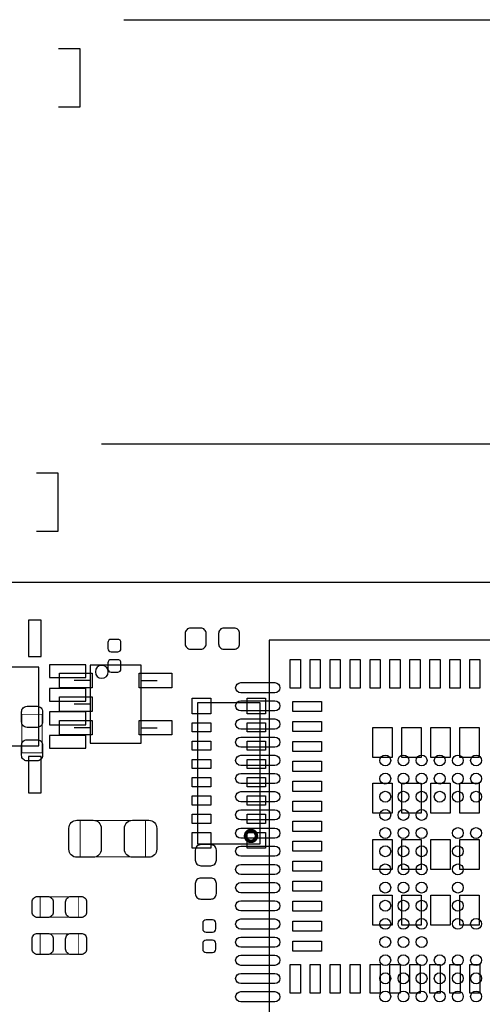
# Model space of a CAD drawing. Extents: x -19 to 83, y 27 to 85.
# Tile 7 of 10: x 43 to 56, y 55 to 82. Entities that reach past the tile are written whole.
import ezdxf

# ---------------------------------------------------------------- set-up
doc = ezdxf.new("R2010")
doc.units = 0
for name, color, linetype in [('BG_DIMENSION', 1, 'CONTINUOUS'), ('BG_OUTLINE', 3, 'CONTINUOUS'), ('PG_ASSEMBLY_TOP', 7, 'CONTINUOUS'), ('PIN_BOTTOM', 40, 'CONTINUOUS'), ('PIN_TOP', 5, 'CONTINUOUS')]:
    doc.layers.add(name, color=color, linetype=linetype)

msp = doc.modelspace()

# ---------------------------------------------------------------- linework, layer by layer
at = {"layer": 'BG_DIMENSION'}
for points in [[(45.71365, 82.4738), (74.799952, 82.4738)], [(43.9166, 80.0735), (44.5135, 80.0735), (44.5135, 81.6737), (43.9166, 81.6737)], [(45.10405, 70.7898), (72.259444, 70.7898)], [(43.307, 68.3895), (43.9039, 68.3895), (43.9039, 69.9897), (43.307, 69.9897)]]:
    msp.add_lwpolyline(points, dxfattribs=at)
at = {"layer": 'BG_OUTLINE'}
msp.add_lwpolyline([(74.799952, 55.992776, 0.414214), (72.800972, 53.993796, 0.414214), (74.799952, 51.994816), (74.799952, 33.993836), (23.949152, 33.993836), (23.949152, 37.493956, 0.414214), (23.451312, 37.994336, 0.414214), (22.950932, 37.493956), (22.950932, 33.993836), (7.200392, 33.993836), (7.200392, 51.994816, 0.414214), (9.199372, 53.993796, 0.414214), (7.200392, 55.992776), (7.199884, 66.987928), (74.799952, 66.987928)], format="xyb", close=True, dxfattribs=at)
at = {"layer": 'PG_ASSEMBLY_TOP'}
for points in [[(49.718214, 65.386966), (49.718214, 55.13705), (59.96813, 55.13705), (59.96813, 65.386966)], [(49.461928, 59.765946), (47.760128, 59.765946), (47.760128, 63.667386), (49.461928, 63.667386)]]:
    msp.add_lwpolyline(points, close=True, dxfattribs=at)
for points in [[(46.190916, 64.702182), (44.790868, 64.702182)], [(44.790868, 64.702182), (44.790868, 62.552072)], [(46.190916, 62.552072), (46.190916, 64.702182)], [(44.805092, 64.27724), (44.347892, 64.27724)], [(46.176692, 64.27724), (46.633892, 64.27724)], [(44.805092, 63.627), (44.347892, 63.627)], [(44.805092, 62.97676), (44.347892, 62.97676)], [(46.176692, 62.97676), (46.633892, 62.97676)], [(44.790868, 62.552072), (46.190916, 62.552072)]]:
    msp.add_lwpolyline(points, dxfattribs=at)
msp.add_lwpolyline([(45.287692, 64.516, 1), (44.932092, 64.516, 1), (45.287692, 64.516)], format="xyb", dxfattribs=at)
at = {"layer": 'PG_ASSEMBLY_TOP', "const_width": 0.024892}
for points in [[(42.908728, 62.286388), (42.908728, 63.346584)], [(42.908728, 63.346584), (43.468544, 63.346584)], [(43.468544, 63.346584), (43.468544, 62.286388)], [(43.468544, 62.286388), (42.908728, 62.286388)], [(44.51477, 59.418474), (44.51477, 60.418726), (46.314614, 60.418726), (46.314614, 59.418474), (44.51477, 59.418474)], [(43.411394, 58.318908), (44.47159, 58.318908)], [(43.411394, 57.759092), (43.411394, 58.318908)], [(44.47159, 58.318908), (44.47159, 57.759092)], [(44.47159, 57.759092), (43.411394, 57.759092)], [(43.411394, 57.302908), (44.47159, 57.302908)], [(43.411394, 56.743092), (43.411394, 57.302908)], [(44.47159, 57.302908), (44.47159, 56.743092)], [(44.47159, 56.743092), (43.411394, 56.743092)]]:
    msp.add_lwpolyline(points, dxfattribs=at)
at = {"layer": 'PG_ASSEMBLY_TOP', "const_width": 0.09906}
msp.add_lwpolyline([(49.370488, 59.996578, 0.999739), (49.07153, 59.996832, 1.000261), (49.370488, 59.996578)], format="xyb", dxfattribs=at)
at = {"layer": 'PIN_BOTTOM'}
for points in [[(43.090592, 64.940561), (43.440604, 64.940561), (43.440604, 65.940559), (43.090592, 65.940559)], [(41.210484, 62.480444), (43.3705, 62.480444), (43.3705, 64.64046), (41.210484, 64.64046)], [(43.670601, 64.360552), (44.670599, 64.360552), (44.670599, 64.710564), (43.670601, 64.710564)], [(43.670601, 63.710566), (44.670599, 63.710566), (44.670599, 64.060578), (43.670601, 64.060578)], [(43.670601, 63.060326), (44.670599, 63.060326), (44.670599, 63.410338), (43.670601, 63.410338)], [(43.670601, 62.41034), (44.670599, 62.41034), (44.670599, 62.760352), (43.670601, 62.760352)], [(43.090592, 61.180345), (43.440604, 61.180345), (43.440604, 62.180343), (43.090592, 62.180343)]]:
    msp.add_lwpolyline(points, close=True, dxfattribs=at)
for points in [[(47.557944, 65.140332), (47.837852, 65.140332, 0.414846), (47.987966, 65.290446), (47.987966, 65.570354, 0.414846), (47.837852, 65.720468), (47.557944, 65.720468, 0.414846), (47.40783, 65.570354), (47.40783, 65.290446, 0.414846)], [(48.75784, 65.720468), (48.477932, 65.720468, 0.414846), (48.327818, 65.570354), (48.327818, 65.290446, 0.414846), (48.477932, 65.140332), (48.75784, 65.140332, 0.414846), (48.907954, 65.290446), (48.907954, 65.570354, 0.414846)], [(45.277786, 65.31991), (45.277786, 65.15989, 0.413587), (45.367956, 65.069974), (45.547788, 65.069974, 0.413587), (45.637958, 65.15989), (45.637958, 65.31991, 0.413587), (45.547788, 65.409826), (45.367956, 65.409826, 0.413587)], [(45.637958, 64.600074), (45.637958, 64.760094, 0.413587), (45.547788, 64.85001), (45.367956, 64.85001, 0.413587), (45.277786, 64.760094), (45.277786, 64.600074, 0.413587), (45.367956, 64.510158), (45.547788, 64.510158, 0.413587)], [(49.878488, 63.939166), (48.938688, 63.939166, -1), (48.938688, 64.218566), (49.878488, 64.218566, -1)], [(49.878488, 63.438786), (48.938688, 63.438786, -1), (48.938688, 63.718186), (49.878488, 63.718186, -1)], [(49.878488, 62.938406), (48.938688, 62.938406, -1), (48.938688, 63.217806), (49.878488, 63.217806, -1)], [(49.878488, 62.438026), (48.938688, 62.438026, -1), (48.938688, 62.717426), (49.878488, 62.717426, -1)], [(49.878488, 61.937646), (48.938688, 61.937646, -1), (48.938688, 62.217046), (49.878488, 62.217046, -1)], [(49.878488, 61.437266), (48.938688, 61.437266, -1), (48.938688, 61.716666), (49.878488, 61.716666, -1)], [(49.878488, 60.936886), (48.938688, 60.936886, -1), (48.938688, 61.216286), (49.878488, 61.216286, -1)], [(49.878488, 60.436506), (48.938688, 60.436506, -1), (48.938688, 60.715906), (49.878488, 60.715906, -1)], [(49.878488, 59.933586), (48.938688, 59.933586, -1), (48.938688, 60.212986), (49.878488, 60.212986, -1)], [(47.686722, 59.607704), (47.686722, 59.327796, 0.414846), (47.836836, 59.177682), (48.116744, 59.177682, 0.414846), (48.266858, 59.327796), (48.266858, 59.607704, 0.414846), (48.116744, 59.757818), (47.836836, 59.757818, 0.414846)], [(49.878488, 59.435746), (48.938688, 59.435746, -1), (48.938688, 59.715146), (49.878488, 59.715146, -1)], [(49.878488, 58.935366), (48.938688, 58.935366, -1), (48.938688, 59.214766), (49.878488, 59.214766, -1)], [(48.266858, 58.407808), (48.266858, 58.687716, 0.414846), (48.116744, 58.83783), (47.836836, 58.83783, 0.414846), (47.686722, 58.687716), (47.686722, 58.407808, 0.414846), (47.836836, 58.257694), (48.116744, 58.257694, 0.414846)], [(49.878488, 58.432446), (48.938688, 58.432446, -1), (48.938688, 58.711846), (49.878488, 58.711846, -1)], [(49.878488, 57.934606), (48.938688, 57.934606, -1), (48.938688, 58.214006), (49.878488, 58.214006, -1)], [(47.891446, 57.598056), (47.891446, 57.438036, 0.413587), (47.981616, 57.34812), (48.161448, 57.34812, 0.413587), (48.251618, 57.438036), (48.251618, 57.598056, 0.413587), (48.161448, 57.687972), (47.981616, 57.687972, 0.413587)], [(49.878488, 57.431686), (48.938688, 57.431686, -1), (48.938688, 57.711086), (49.878488, 57.711086, -1)], [(49.878488, 56.931306), (48.938688, 56.931306, -1), (48.938688, 57.210706), (49.878488, 57.210706, -1)], [(48.251618, 56.87822), (48.251618, 57.03824, 0.413587), (48.161448, 57.128156), (47.981616, 57.128156, 0.413587), (47.891446, 57.03824), (47.891446, 56.87822, 0.413587), (47.981616, 56.788304), (48.161448, 56.788304, 0.413587)], [(49.878488, 56.433466), (48.938688, 56.433466, -1), (48.938688, 56.712866), (49.878488, 56.712866, -1)], [(49.878488, 55.930546), (48.938688, 55.930546, -1), (48.938688, 56.209946), (49.878488, 56.209946, -1)], [(49.878488, 55.430166), (48.938688, 55.430166, -1), (48.938688, 55.709566), (49.878488, 55.709566, -1)]]:
    msp.add_lwpolyline(points, format="xyb", close=True, dxfattribs=at)
for centre in [(52.92344, 62.07506), (53.423312, 62.07506), (53.923438, 62.07506), (54.42331, 62.07506), (54.923436, 62.07506), (55.423308, 62.07506), (52.92344, 61.575188), (53.423312, 61.575188), (53.923438, 61.575188), (54.42331, 61.575188), (54.923436, 61.575188), (55.423308, 61.575188), (52.92344, 61.075062), (53.423312, 61.075062), (53.923438, 61.075062), (54.42331, 61.075062), (54.923436, 61.075062), (55.423308, 61.075062), (52.92344, 60.57519), (53.423312, 60.57519), (53.923438, 60.57519), (52.92344, 60.075064), (53.423312, 60.075064), (53.923438, 60.075064), (54.923436, 60.075064), (55.423308, 60.075064), (52.92344, 59.575192), (53.423312, 59.575192), (53.923438, 59.575192), (54.923436, 59.575192), (52.92344, 59.075066), (53.423312, 59.075066), (53.923438, 59.075066), (54.923436, 59.075066), (52.92344, 58.575194), (53.423312, 58.575194), (53.923438, 58.575194), (54.923436, 58.575194), (52.92344, 58.075068), (53.423312, 58.075068), (53.923438, 58.075068), (54.923436, 58.075068), (52.92344, 57.575196), (53.423312, 57.575196), (53.923438, 57.575196), (54.923436, 57.575196), (55.423308, 57.575196), (52.92344, 57.07507), (53.423312, 57.07507), (53.923438, 57.07507), (52.92344, 56.575198), (53.423312, 56.575198), (53.923438, 56.575198), (54.42331, 56.575198), (54.923436, 56.575198), (55.423308, 56.575198), (52.92344, 56.075072), (53.423312, 56.075072), (53.923438, 56.075072), (54.42331, 56.075072), (54.923436, 56.075072), (55.423308, 56.075072), (52.92344, 55.5752), (53.423312, 55.5752), (53.923438, 55.5752), (54.42331, 55.5752), (54.923436, 55.5752), (55.423308, 55.5752)]:
    msp.add_circle(centre, 0.149987, dxfattribs=at)
at = {"layer": 'PIN_TOP'}
for points in [[(50.583592, 64.856868), (50.583592, 64.069468), (50.304192, 64.069468), (50.304192, 64.856868)], [(51.132232, 64.856868), (51.132232, 64.069468), (50.852832, 64.069468), (50.852832, 64.856868)], [(51.683412, 64.856868), (51.683412, 64.069468), (51.404012, 64.069468), (51.404012, 64.856868)], [(52.232052, 64.856868), (52.232052, 64.069468), (51.952652, 64.069468), (51.952652, 64.856868)], [(52.783232, 64.856868), (52.783232, 64.069468), (52.503832, 64.069468), (52.503832, 64.856868)], [(53.331872, 64.856868), (53.331872, 64.069468), (53.052472, 64.069468), (53.052472, 64.856868)], [(53.883052, 64.856868), (53.883052, 64.069468), (53.603652, 64.069468), (53.603652, 64.856868)], [(54.434232, 64.856868), (54.434232, 64.069468), (54.154832, 64.069468), (54.154832, 64.856868)], [(54.982872, 64.856868), (54.982872, 64.069468), (54.703472, 64.069468), (54.703472, 64.856868)], [(55.531512, 64.856868), (55.531512, 64.069468), (55.252112, 64.069468), (55.252112, 64.856868)], [(43.941111, 64.477265), (44.841033, 64.477265), (44.841033, 64.077215), (43.941111, 64.077215)], [(46.140751, 64.477265), (47.040673, 64.477265), (47.040673, 64.077215), (46.140751, 64.077215)], [(43.941111, 63.827025), (44.841033, 63.827025), (44.841033, 63.426975), (43.941111, 63.426975)], [(48.110648, 63.362586), (47.602648, 63.362586), (47.602648, 63.794386), (48.110648, 63.794386)], [(49.111408, 63.794386), (49.619408, 63.794386), (49.619408, 63.362586), (49.111408, 63.362586)], [(50.375312, 63.701168), (51.162712, 63.701168), (51.162712, 63.421768), (50.375312, 63.421768)], [(43.941111, 63.176785), (44.841033, 63.176785), (44.841033, 62.776735), (43.941111, 62.776735)], [(46.140751, 63.176785), (47.040673, 63.176785), (47.040673, 62.776735), (46.140751, 62.776735)], [(48.110648, 62.859666), (47.602648, 62.859666), (47.602648, 63.113666), (48.110648, 63.113666)], [(49.619408, 62.859666), (49.111408, 62.859666), (49.111408, 63.113666), (49.619408, 63.113666)], [(50.375312, 63.152528), (51.162712, 63.152528), (51.162712, 62.873128), (50.375312, 62.873128)], [(53.110892, 62.986158), (53.110892, 62.160658), (52.577492, 62.160658), (52.577492, 62.986158)], [(53.910992, 62.986158), (53.910992, 62.160658), (53.377592, 62.160658), (53.377592, 62.986158)], [(54.708552, 62.986158), (54.708552, 62.160658), (54.175152, 62.160658), (54.175152, 62.986158)], [(55.511192, 62.986158), (55.511192, 62.160658), (54.977792, 62.160658), (54.977792, 62.986158)], [(48.110648, 62.356746), (47.602648, 62.356746), (47.602648, 62.610746), (48.110648, 62.610746)], [(49.619408, 62.356746), (49.111408, 62.356746), (49.111408, 62.610746), (49.619408, 62.610746)], [(50.375312, 62.601348), (51.162712, 62.601348), (51.162712, 62.321948), (50.375312, 62.321948)], [(48.110648, 61.851286), (47.602648, 61.851286), (47.602648, 62.105286), (48.110648, 62.105286)], [(49.619408, 61.851286), (49.111408, 61.851286), (49.111408, 62.105286), (49.619408, 62.105286)], [(50.375312, 62.052708), (51.162712, 62.052708), (51.162712, 61.773308), (50.375312, 61.773308)], [(48.110648, 61.348366), (47.602648, 61.348366), (47.602648, 61.602366), (48.110648, 61.602366)], [(49.619408, 61.348366), (49.111408, 61.348366), (49.111408, 61.602366), (49.619408, 61.602366)], [(50.375312, 61.501528), (51.162712, 61.501528), (51.162712, 61.222128), (50.375312, 61.222128)], [(53.110892, 61.449458), (53.110892, 60.623958), (52.577492, 60.623958), (52.577492, 61.449458)], [(53.910992, 61.449458), (53.910992, 60.623958), (53.377592, 60.623958), (53.377592, 61.449458)], [(54.708552, 61.449458), (54.708552, 60.623958), (54.175152, 60.623958), (54.175152, 61.449458)], [(55.511192, 61.449458), (55.511192, 60.623958), (54.977792, 60.623958), (54.977792, 61.449458)], [(48.110648, 60.842906), (47.602648, 60.842906), (47.602648, 61.096906), (48.110648, 61.096906)], [(49.619408, 60.842906), (49.111408, 60.842906), (49.111408, 61.096906), (49.619408, 61.096906)], [(50.375312, 60.950348), (51.162712, 60.950348), (51.162712, 60.670948), (50.375312, 60.670948)], [(48.110648, 60.339986), (47.602648, 60.339986), (47.602648, 60.593986), (48.110648, 60.593986)], [(49.619408, 60.339986), (49.111408, 60.339986), (49.111408, 60.593986), (49.619408, 60.593986)], [(50.375312, 60.401708), (51.162712, 60.401708), (51.162712, 60.122308), (50.375312, 60.122308)], [(48.110648, 59.656726), (47.602648, 59.656726), (47.602648, 60.088526), (48.110648, 60.088526)], [(49.111408, 60.088526), (49.619408, 60.088526), (49.619408, 59.656726), (49.111408, 59.656726)], [(50.375312, 59.853068), (51.162712, 59.853068), (51.162712, 59.573668), (50.375312, 59.573668)], [(53.110892, 59.900058), (53.110892, 59.074558), (52.577492, 59.074558), (52.577492, 59.900058)], [(53.910992, 59.900058), (53.910992, 59.074558), (53.377592, 59.074558), (53.377592, 59.900058)], [(54.708552, 59.900058), (54.708552, 59.074558), (54.175152, 59.074558), (54.175152, 59.900058)], [(55.511192, 59.900058), (55.511192, 59.074558), (54.977792, 59.074558), (54.977792, 59.900058)], [(50.375312, 59.301888), (51.162712, 59.301888), (51.162712, 59.022488), (50.375312, 59.022488)], [(50.375312, 58.750708), (51.162712, 58.750708), (51.162712, 58.471308), (50.375312, 58.471308)], [(53.110892, 58.363358), (53.110892, 57.537858), (52.577492, 57.537858), (52.577492, 58.363358)], [(53.910992, 58.363358), (53.910992, 57.537858), (53.377592, 57.537858), (53.377592, 58.363358)], [(54.708552, 58.363358), (54.708552, 57.537858), (54.175152, 57.537858), (54.175152, 58.363358)], [(55.511192, 58.363358), (55.511192, 57.537858), (54.977792, 57.537858), (54.977792, 58.363358)], [(50.375312, 58.202068), (51.162712, 58.202068), (51.162712, 57.922668), (50.375312, 57.922668)], [(50.375312, 57.650888), (51.162712, 57.650888), (51.162712, 57.371488), (50.375312, 57.371488)], [(50.375312, 57.102248), (51.162712, 57.102248), (51.162712, 56.822848), (50.375312, 56.822848)], [(50.583592, 56.454548), (50.583592, 55.667148), (50.304192, 55.667148), (50.304192, 56.454548)], [(51.132232, 56.454548), (51.132232, 55.667148), (50.852832, 55.667148), (50.852832, 56.454548)], [(51.683412, 56.454548), (51.683412, 55.667148), (51.404012, 55.667148), (51.404012, 56.454548)], [(52.232052, 56.454548), (52.232052, 55.667148), (51.952652, 55.667148), (51.952652, 56.454548)], [(52.783232, 56.454548), (52.783232, 55.667148), (52.503832, 55.667148), (52.503832, 56.454548)], [(53.331872, 56.454548), (53.331872, 55.667148), (53.052472, 55.667148), (53.052472, 56.454548)], [(53.883052, 56.454548), (53.883052, 55.667148), (53.603652, 55.667148), (53.603652, 56.454548)], [(54.434232, 56.454548), (54.434232, 55.667148), (54.154832, 55.667148), (54.154832, 56.454548)], [(54.982872, 56.454548), (54.982872, 55.667148), (54.703472, 55.667148), (54.703472, 56.454548)], [(55.531512, 56.454548), (55.531512, 55.667148), (55.252112, 55.667148), (55.252112, 56.454548)]]:
    msp.add_lwpolyline(points, close=True, dxfattribs=at)
for points in [[(43.478704, 63.416434), (43.478704, 63.136526, -0.414846), (43.32859, 62.986412), (43.048682, 62.986412, -0.414846), (42.898568, 63.136526), (42.898568, 63.416434, -0.414846), (43.048682, 63.566548), (43.32859, 63.566548, -0.414846)], [(42.898568, 62.216538), (42.898568, 62.496446, -0.414846), (43.048682, 62.64656), (43.32859, 62.64656, -0.414846), (43.478704, 62.496446), (43.478704, 62.216538, -0.414846), (43.32859, 62.066424), (43.048682, 62.066424, -0.414846)], [(44.4246, 60.428632), (44.874688, 60.428632, -0.414414), (45.094652, 60.208668), (45.094652, 59.628532, -0.414414), (44.874688, 59.408568), (44.4246, 59.408568, -0.414414), (44.204636, 59.628532), (44.204636, 60.208668, -0.414414)], [(46.404784, 59.408568), (45.954696, 59.408568, -0.414414), (45.734732, 59.628532), (45.734732, 60.208668, -0.414414), (45.954696, 60.428632), (46.404784, 60.428632, -0.414414), (46.624748, 60.208668), (46.624748, 59.628532, -0.414414)], [(43.341544, 58.329068), (43.621452, 58.329068, -0.414846), (43.771566, 58.178954), (43.771566, 57.899046, -0.414846), (43.621452, 57.748932), (43.341544, 57.748932, -0.414846), (43.19143, 57.899046), (43.19143, 58.178954, -0.414846)], [(44.54144, 57.748932), (44.261532, 57.748932, -0.414846), (44.111418, 57.899046), (44.111418, 58.178954, -0.414846), (44.261532, 58.329068), (44.54144, 58.329068, -0.414846), (44.691554, 58.178954), (44.691554, 57.899046, -0.414846)], [(43.341544, 57.313068), (43.621452, 57.313068, -0.414846), (43.771566, 57.162954), (43.771566, 56.883046, -0.414846), (43.621452, 56.732932), (43.341544, 56.732932, -0.414846), (43.19143, 56.883046), (43.19143, 57.162954, -0.414846)], [(44.54144, 56.732932), (44.261532, 56.732932, -0.414846), (44.111418, 56.883046), (44.111418, 57.162954, -0.414846), (44.261532, 57.313068), (44.54144, 57.313068, -0.414846), (44.691554, 57.162954), (44.691554, 56.883046, -0.414846)]]:
    msp.add_lwpolyline(points, format="xyb", close=True, dxfattribs=at)

doc.saveas('drawing.dxf')
